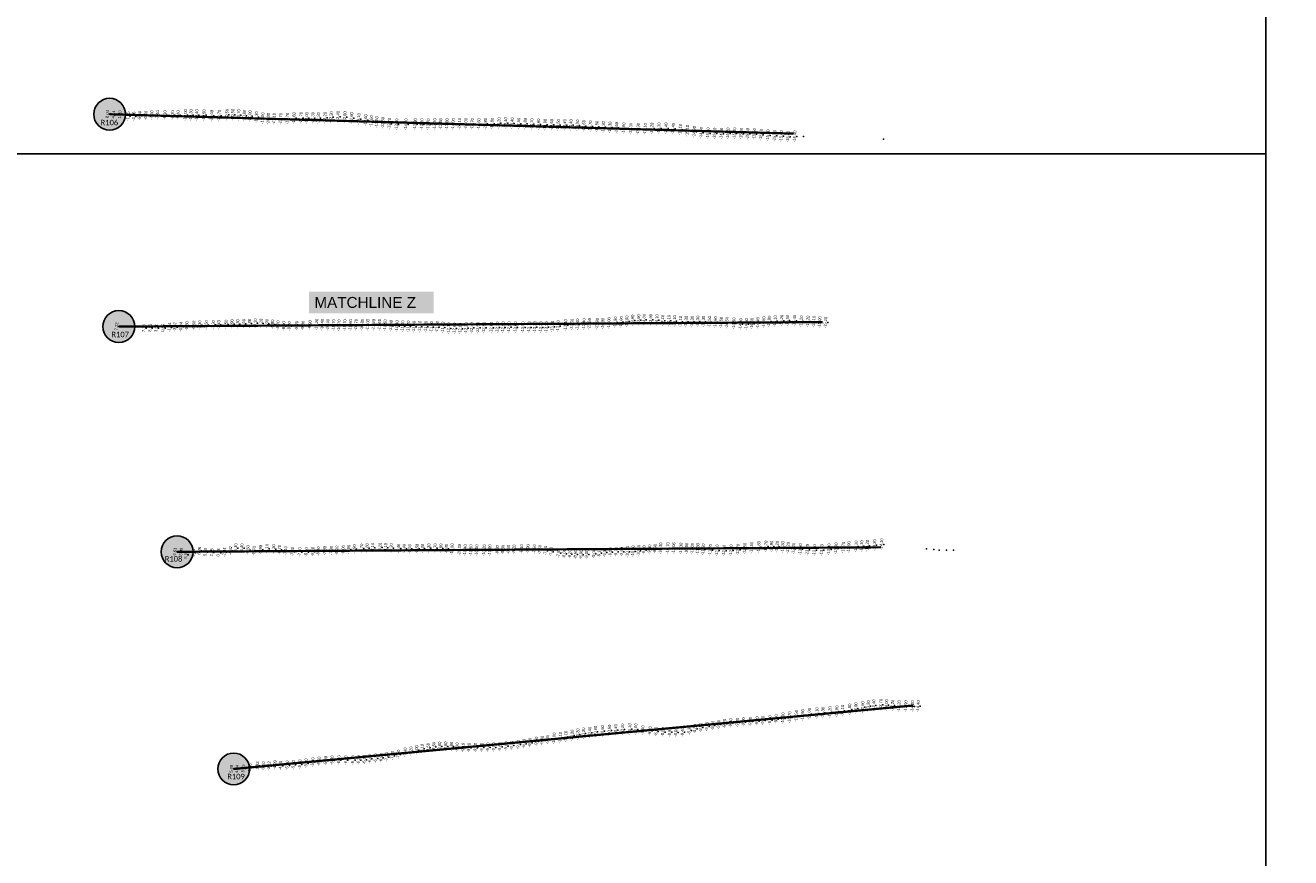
# Model space of a CAD drawing. Header units: feet. Extents: x 850675 to 1077306, y 463961 to 606658.
# Tile 4 of 77: x 933546 to 939109, y 489837 to 493497. Entities that reach past the tile are written whole.
import ezdxf
from ezdxf.enums import TextEntityAlignment as Align

# ---------------------------------------------------------------- set-up
doc = ezdxf.new("R2010")
doc.units = ezdxf.units.FT
doc.header["$MEASUREMENT"] = 0
doc.header["$XCLIPFRAME"] = 0
doc.header["$PDSIZE"] = 100
doc.linetypes.add('DASHED', pattern=[0.75, 0.5, -0.25])
for name, color, linetype in [('Circle', 253, 'Continuous'), ('ELEV8', 7, 'Continuous'), ('MATCHLINE', 7, 'DASHED'), ('Plan', 150, 'Continuous'), ('POINTS8', 7, 'Continuous'), ('Text', 255, 'Continuous')]:
    doc.layers.add(name, color=color, linetype=linetype)
doc.layers.add('MrSID', color=251, linetype='Continuous', transparency=0.2)
doc.styles.add('Legend', font='calibri.ttf')
doc.styles.add('MM-STANDARD', font='txt', dxfattribs={"height": 1})
doc.styles.get("Standard").update_dxf_attribs({"font": 'simplex.shx'})
picture_1 = doc.add_image_def('image1.sid', size_in_pixel=(6320, 6967))
picture_2 = doc.add_image_def('image2.sid', size_in_pixel=(6323, 6967))
picture_3 = doc.add_image_def('image11.jpg', size_in_pixel=(1570, 944))

# ---------------------------------------------------------------- blocks, each defined once
blk = doc.blocks.new('circle-block')
at = {"layer": 'Circle'}
h = blk.add_hatch(color=256, dxfattribs=at)
h.dxf.hatch_style = 1
edge = h.paths.add_edge_path()
edge.add_arc((945749.99, 597641.21), 70, 0, 360)
blk.add_circle((945749.99, 597641.21), 70, dxfattribs=at)

msp = doc.modelspace()

# ---------------------------------------------------------------- linework, layer by layer
at = {"layer": 'MATCHLINE', "color": 1, "const_width": 1, "flags": 128}
msp.add_lwpolyline([(963828.314, 492278.8633), (899094.3378, 492278.8633)], dxfattribs=at)
at = {"layer": 'Plan', "const_width": 10}
for points in [[(933917.1, 493105.93), (936923.584, 493020.7133)], [(933957.45, 492172.36), (937051.1589, 492192.1036)], [(934213.69, 491182.15), (937308.603, 491201.9195)], [(934462.36, 490227.28), (937450.6309, 490506.5503)]]:
    msp.add_lwpolyline(points, dxfattribs=at)
at = {"layer": 'POINTS8', "color": 250, "linetype": 'Continuous', "lineweight": 0, "transparency": 33554687}
for p in [(933917.11, 493105.93, 8.04), (933944.196, 493104.275, 4.138), (933971.757, 493104.388, 1.203), (934007.718, 493097.175, -1.846), (934032.844, 493096.55, -3.656), (934058.5605, 493099.243, -5.5), (934085.708, 493100.345, -6.6), (934111.5549, 493101.0556, -7.1), (934136.85, 493102.26, -7.4), (934169.16, 493102, -8.1), (934203.08, 493102.02, -9.2), (934227.45, 493102.14, -9.4), (934259.3, 493101.77, -10), (934283.89, 493101.92, -10.3), (934308.81, 493101.58, -10.4), (934341.36, 493101.26, -10.5), (934374.63, 493098.42, -10.6), (934407.77, 493099.29, -10.7), (934441.53, 493103.11, -10.5), (934467.46, 493103.47, -10.5), (934493.36, 493101.93, -10.7), (934518.38, 493099.29, -10.8), (934543.11, 493096.83, -11), (934571.35, 493092.44, -11.3), (934599.19, 493087.58, -11), (934623.84, 493085.31, -10.8), (934649.34, 493084.94, -11.1), (934678.24, 493085.05, -11.7), (934707.64, 493086.36, -11.7), (934736.46, 493088.3, -11.6), (934767.94, 493089.45, -11.7), (934792.62, 493089.08, -12), (934819.4, 493089.42, -12.3), (934843.75, 493088.55, -12.2), (934872.76, 493089.5, -12.2), (934900.13, 493093.03, -12.3), (934929.83, 493093.89, -12.4), (934960.45, 493092.57, -12.8), (934990.16, 493088.58, -12.9), (935021.06, 493084.61, -13.1), (935051.51, 493079.65, -13.6), (935076.52, 493075.1, -13.6), (935100.26, 493071.28, -13.5), (935126.97, 493067.82, -13.5), (935156.28, 493063.95, -13.7), (935187.61, 493061.01, -13.8), (935228.92, 493061.12, -14), (935269.29, 493062.24, -13.8), (935298.7, 493061.6, -13.8), (935326.92, 493061.18, -13.7), (935355.02, 493062.03, -13.7), (935381.4, 493062.73, -13.8), (935408.87, 493062.02, -13.8), (935436.64, 493062.26, -14), (935464.33, 493063.01, -14.1), (935492.11, 493063.04, -14), (935520.4, 493062.72, -13.7), (935549.09, 493062.43, -13.6), (935578.33, 493063.13, -13.8), (935608.06, 493064.48, -14), (935637.33, 493066.32, -14.2), (935666.95, 493066.53, -14.4), (935695.84, 493065.56, -14.4), (935724.42, 493064.39, -14.6), (935753.06, 493063.25, -14.8), (935782.01, 493061.86, -14.7), (935811.32, 493060.72, -14.6), (935840.58, 493059.68, -14.9), (935869.18, 493058.77, -14.6), (935898.18, 493058.18, -14.5), (935926.52, 493058.37, -14.4), (935954.31, 493057.88, -14.4), (935982.44, 493056.36, -14.5), (936010.7, 493054.2, -14.6), (936039.67, 493052.39, -14.7), (936068.16, 493051.13, -14.5), (936096.78, 493049.2, -14.3), (936125.7, 493047.37, -14.3), (936154.73, 493045.66, -14.6), (936186.27, 493043.62, -14.9), (936217.61, 493042.11, -15.3), (936249.65, 493040.85, -15.3), (936280.62, 493040.79, -15.1), (936310.18, 493042.72, -15.2), (936340.99, 493043.75, -15.3), (936371.97, 493043.35, -15.4), (936403.63, 493041.55, -15.4), (936435, 493037.81, -15.1), (936465.77, 493032.89, -15.1), (936496.47, 493028.15, -14.9), (936526.84, 493024.15, -14.9), (936556.69, 493021.78, -15), (936585.95, 493020.7, -15.1), (936615.62, 493020.35, -14.9), (936644.42, 493021.11, -15.2), (936673.38, 493021.38, -15.3), (936702.93, 493020.18, -15.3), (936731.03, 493019.26, -15.6), (936760.25, 493018.71, -15.5), (936790.18, 493015.62, -15.4), (936820.18, 493012.44, -15.5), (936849.65, 493010.39, -15.6), (936878.81, 493008.89, -15.4), (936908.6, 493007.31, -15.4), (936938.32, 493008.07, -15.4), (936967.67, 493008.17, -15.7), (937318.38, 492996.54, -15.8), (936175.13, 492192.07, -13.8), (936200.28, 492194.65, -13.9), (936225.49, 492198.57, -13.9), (936251.88, 492200.63, -13.9), (936276.14, 492202.03, -14), (936304.94, 492201.51, -13.9), (936331.48, 492200.32, -14.1), (936357.08, 492198.2, -14.1), (936384.35, 492197.43, -14.1), (936409.32, 492195.97, -14.1), (936435.29, 492193.63, -14.1), (936460.45, 492193.58, -14.3), (936487.08, 492193.09, -14.3), (936511.75, 492194.22, -14.3), (936536.43, 492193.95, -14.3), (936562.82, 492192.17, -14.5), (936589.05, 492191.23, -14.6), (936801.75, 492191.29, -14.6), (936825.65, 492194.27, -14.8), (936851.78, 492195.91, -15.1), (936880.57, 492198.17, -15.2), (936906.18, 492198.42, -15.5), (936936.64, 492197.43, -15.4), (936966.96, 492194.91, -15.2), (936996, 492194.25, -15.2), (937021.7, 492192.95, -15.1), (937048.02, 492191.02, -15), (933957.45, 492172.36, 7.22), (934077.387, 492164.883, 7.16), (934104.619, 492166.124, 5.158), (934131.206, 492165.384, 3.514), (934161.576, 492165.768, 0.653), (934189.207, 492168.361, -1.844), (934214.292, 492170.008, -3.668), (934240.605, 492171.014, -5.242), (934265.89, 492174.87, -5.8), (934296.67, 492177.07, -6.5), (934322.32, 492178.16, -7.3), (934351.19, 492179.19, -7.5), (934382.33, 492179.45, -7.3), (934406.49, 492179.52, -7.4), (934438.53, 492181.61, -7.5), (934464.11, 492183.32, -7.9), (934489.38, 492183.37, -8.3), (934515.77, 492184.3, -8.5), (934541.36, 492185.55, -8.9), (934566.62, 492186.78, -9.1), (934591.95, 492185.88, -9.1), (934617.43, 492184.5, -8.9), (934642.86, 492181.84, -8.9), (934666.74, 492178.08, -8.7), (934691.97, 492174.57, -8.9), (934716.21, 492173.83, -9.2), (934748.77, 492175.5, -9.4), (934776.05, 492176.08, -9.8), (934807.52, 492179.07, -9.9), (934836.28, 492180.59, -10.2), (934860.89, 492179.85, -10.4), (934885.22, 492179.39, -10.4), (934910.68, 492178.53, -10.7), (934934.68, 492177.21, -10.7), (934959.78, 492178.15, -10.7), (934985.03, 492178.35, -10.6), (935009.81, 492179.21, -10.7), (935036.52, 492179.86, -10.8), (935061.08, 492178.99, -11), (935086.77, 492179.42, -11.4), (935112.39, 492179.23, -11.6), (935137.36, 492177.89, -11.5), (935163.37, 492175.59, -11.4), (935189.31, 492173.65, -11.4), (935214.1, 492172.94, -11.2), (935239.38, 492172.44, -11.2), (935264.36, 492170.93, -11.3), (935289.37, 492171.37, -11.4), (935316.09, 492171.1, -11.7), (935340.74, 492170.13, -11.8), (935366.08, 492170.34, -11.9), (935390.92, 492167.89, -11.8), (935416.68, 492164.08, -12.1), (935442.22, 492163.47, -12.6), (935467.59, 492163.02, -12.6), (935493.62, 492165.25, -12.3), (935518.41, 492166.24, -12.4), (935545.37, 492166.46, -12.5), (935572.1, 492167.08, -12.5), (935604.59, 492167.02, -12.6), (935631.09, 492167.92, -12.7), (935656.05, 492168.62, -12.9), (935681.94, 492169.11, -12.9), (935710.26, 492168.52, -13), (935743.04, 492168.84, -13), (935770.2, 492169.01, -13.1), (935795.44, 492169.47, -13.2), (935821.57, 492168.94, -13.3), (935846.26, 492169.4, -13.3), (935872.35, 492171.94, -13.1), (935897.83, 492173.63, -13.3), (935930.62, 492178.36, -13.4), (935958.27, 492180.86, -13.5), (935982.84, 492181.39, -13.4), (936010.94, 492182.71, -13.4), (936035.01, 492183.86, -13.5), (936069.73, 492184, -13.9), (936094.43, 492185.06, -14), (936121.03, 492187.58, -14), (936148.97, 492190.73, -13.9), (936614.61, 492189.32, -14.5), (936639.51, 492188.43, -14.5), (936670.52, 492185.87, -14.5), (936699.74, 492183.23, -14.5), (936725.65, 492183.08, -14.6), (936749.77, 492184.83, -14.5), (936775.98, 492187.85, -14.4), (937073.63, 492189.64, -15.1), (934480.78, 491197.96, -5.3), (934508.15, 491197.42, -5.4), (934534.6, 491189.85, -5.5), (934590.2, 491190.76, -5.9), (934617.73, 491195.38, -6.1), (934647.17, 491194.2, -6.3), (934673.15, 491190.49, -6.7), (934953.26, 491190.02, -8), (934977.61, 491191.83, -7.9), (935001.96, 491193.64, -7.9), (935033.96, 491196.74, -7.7), (935058.18, 491198.49, -7.8), (935082.34, 491199.75, -8.1), (935115.11, 491200.85, -8.1), (935140.02, 491199.66, -8.1), (935164.42, 491198.35, -8.3), (935196.71, 491196.23, -8.4), (935221.34, 491195.26, -8.4), (935245.48, 491194.73, -8.5), (935277.46, 491195.17, -8.8), (935301.61, 491196.07, -9), (935329.6, 491197.58, -9.3), (935357.59, 491198.02, -9.7), (935382.48, 491197.02, -9.9), (935407.03, 491195.09, -9.8), (935431.56, 491192.67, -10), (935464.28, 491190.17, -10.3), (935630.69, 491189.66, -9.3), (935655.23, 491190.9, -8.8), (935679.71, 491192.01, -8.5), (935704.22, 491192.6, -8.2), (935737.17, 491193.6, -8.1), (935765.17, 491193.99, -7.9), (935793.6, 491193.23, -7.6), (935817.84, 491190.63, -7.6), (936300.03, 491192.67, -9.6), (936324.11, 491194.84, -9.9), (936348.47, 491196.51, -10.3), (936380.01, 491198.14, -10.7), (936405.7115, 491197.7793, -11.0576), (936437.9, 491196.09, -11.3), (936462.64, 491195.68, -10.9), (936487.29, 491195.19, -11), (936511.72, 491193.99, -11.3), (936535.7, 491192.11, -11.6), (936688.58, 491191.08, -12.7), (936718.62, 491195.54, -12.5), (936748.53, 491199.78, -12.5), (936780.04, 491202.84, -12.8), (936811.7, 491204.89, -12.7), (936836.2, 491204.74, -12.9), (936860.72, 491204.27, -13.2), (936885.2, 491202.73, -13.3), (936908.99, 491199.21, -13.2), (936932.79, 491195.52, -13.2), (936962.89, 491193.42, -13.3), (936993.75, 491190.15, -13.3), (937056.82, 491189.69, -13.7), (937088.26, 491192.32, -13.9), (937119.68, 491196.58, -13.9), (937151.44, 491200.22, -13.7), (937175.65, 491202.24, -13.9), (937207.65, 491205.09, -14.1), (937232.28, 491206.34, -14.1), (937257.05, 491208.29, -14.2), (937288.78, 491210.95, -14.2), (937319.85, 491214.79, -14.1), (937507.59, 491195, -14.5), (937539.69, 491191.63, -14.5), (937564, 491189.93, -14.5), (937626.87, 491190.03, -15.1), (934213.69, 491182.15, 5.63), (934241.322, 491181.847, 3.987), (934262.698, 491168.244, 5.034), (934295.2, 491177.309, 5.013), (934321.423, 491185.877, 6.264), (934347.221, 491180.028, 5.578), (934375.565, 491178.354, 2.478), (934405.19, 491178.231, 0.731), (934430.667, 491180.052, -2.339), (934458.088, 491186.86, -4.416), (934561.47, 491185.94, -5.7), (934700.04, 491185.77, -7.1), (934730.41, 491181.81, -7.4), (934762.15, 491180.34, -7.8), (934790.66, 491180.85, -8.1), (934819.51, 491182.56, -8.1), (934844.04, 491184.42, -8), (934872.29, 491186.34, -7.8), (934900.85, 491187.28, -7.9), (934925.12, 491188.09, -8.1), (935489.02, 491189.09, -10.4), (935514.19, 491188.43, -10.5), (935539.54, 491188.24, -10.5), (935572.66, 491188.05, -10.2), (935597.65, 491188.43, -10), (935842.44, 491186.79, -7.8), (935866.87, 491182.27, -7.8), (935900.06, 491176.5, -7.8), (935924.88, 491173.06, -8), (935949.35, 491171.51, -8.2), (935974.09, 491170.49, -8.6), (935999.06, 491169.51, -8.9), (936023.41, 491170.43, -9), (936054.85, 491173.51, -9), (936078.77, 491176.08, -9.1), (936103.2, 491178.36, -9.3), (936128.2, 491179.93, -9.5), (936153.12, 491181.51, -9.7), (936177.71, 491181.94, -9.9), (936202.72, 491182.07, -10.2), (936227.18, 491183.92, -10.5), (936251.36, 491186.5, -10.1), (936275.83, 491189.29, -9.7), (936566.58, 491189.44, -11.7), (936596.58, 491187.67, -12.1), (936626.78, 491186.95, -12.3), (936658, 491188.12, -12.6), (937024.88, 491188.74, -13.4), (937595.51, 491188.76, -15), (937002.1, 490468.96, -11), (937035.27, 490471.7, -11.1), (937061.44, 490473.98, -11.3), (937092.33, 490476.52, -11.2), (937122.76, 490479.82, -10.8), (937147.97, 490483.19, -11.1), (937179.1, 490488.46, -11.8), (937206.6, 490493.66, -12), (937236.91, 490498.7, -12.9), (937261.34, 490502.68, -13.2), (937285.19, 490506.37, -13.4), (937316.14, 490509.11, -13.7), (937341.55, 490507.62, -14), (937367.9, 490505.66, -14.2), (937395.9, 490503.22, -14.2), (937426.26, 490502.83, -13.9), (937455.78, 490502.57, -14.2), (937480.75, 490502.79, -14.4), (936552.05, 490413.35, -9.6), (936577.58, 490417.93, -9.5), (936603.51, 490422.17, -9.3), (936629.81, 490425.99, -9.2), (936656.38, 490428.82, -9.4), (936686.42, 490431.33, -9.2), (936712.66, 490433.03, -9), (936742.65, 490435.34, -9), (936772.59, 490437.46, -9.3), (936798.21, 490439.88, -9.7), (936829.28, 490441.51, -9.6), (936856.57, 490446.57, -9.8), (936886.21, 490449.52, -10), (936915.43, 490453.75, -10.7), (936944.94, 490459.94, -11.5), (936972.4, 490464.01, -11.6), (935851.73, 490356.27, -9.9), (935880.27, 490360.85, -10), (935907.1, 490364.42, -10.1), (935931.52, 490369.04, -10.1), (935959.53, 490373.93, -10.3), (935984.18, 490378.89, -10.2), (936009.5, 490382.98, -10.2), (936036.66, 490386.85, -10.4), (936061.63, 490390.72, -10.6), (936092.79, 490393.66, -10.6), (936122.83, 490395.78, -10.6), (936150.76, 490398.24, -10.4), (936180.91, 490400.78, -10.2), (936212.55, 490402.32, -10.1), (936238.9, 490400.92, -10), (936269.89, 490397.26, -9.6), (936302.18, 490394.23, -9.2), (936328.67, 490391.48, -8.9), (936358.86, 490389.43, -8.8), (936388.67, 490388.76, -8.9), (936416.19, 490388.14, -8.6), (936444.42, 490389.49, -8.4), (936474.81, 490397.05, -8.3), (936499.57, 490403.57, -8.8), (936524.92, 490409.1, -9.5), (935225.59, 490300.42, -7.4), (935251.29, 490304.72, -7.2), (935276.08, 490310.16, -6), (935300.08, 490316.3, -6.1), (935326.71, 490320.01, -8.5), (935351.64, 490324.68, -8.5), (935377.17, 490326.28, -8.6), (935403.66, 490326.49, -8.8), (935429.06, 490325.43, -8.8), (935453.99, 490322.44, -8.9), (935480.37, 490320.69, -9.1), (935506.27, 490320.09, -9.2), (935534.16, 490320.29, -9.3), (935562.66, 490321.32, -9.3), (935589.77, 490322.13, -9.4), (935615.06, 490322.37, -9.5), (935642.01, 490324.26, -9.6), (935669.24, 490326.97, -9.6), (935694.56, 490330.39, -9.4), (935722.54, 490334.41, -9.3), (935748.29, 490338.34, -9.3), (935774.43, 490342.89, -9.3), (935801.98, 490348.09, -9.6), (935827.57, 490352, -9.8), (934653.211, 490244.323, -4.988), (934734.47, 490244.8, -5.9), (934762.54, 490247.63, -5.7), (934790.22, 490251.97, -5.5), (934819.06, 490256.9, -5.5), (934847.14, 490260.48, -5.6), (934876.05, 490263.11, -5.9), (934904.37, 490265.16, -6), (934933.98, 490266.05, -6.1), (934964.39, 490265.42, -6), (934995.83, 490265.52, -6.1), (935020.66, 490266.07, -6.2), (935045.88, 490268.02, -6.1), (935069.77, 490271.27, -6.4), (935095.48, 490273.85, -6.7), (935120.2, 490275.64, -6.9), (935144.22, 490279.72, -7.2), (935169.18, 490285.49, -7.3), (935195.28, 490291.12, -7.5), (934462.36, 490227.28, 5.09), (934486.762, 490227.216, 4.939), (934514.104, 490228.9106, 5.647), (934543.7989, 490233.2386, 5.058), (934576.209, 490241.749, 1.93), (934602.747, 490241.855, 0.004), (934627.105, 490239.972, -3.12), (934678.1, 490241.35, -4.9), (934707.03, 490242.95, -5.6)]:
    msp.add_point(p, dxfattribs=at)

# ---------------------------------------------------------------- block references
at = {"layer": 'Circle'}
for p in [(-11832.89, -104535.28), (-11792.54, -105468.85), (-11536.3, -106459.06), (-11287.63, -107413.93)]:
    msp.add_blockref('circle-block', p, dxfattribs=at)

# ---------------------------------------------------------------- texts
at = {"layer": 'ELEV8', "color": 18, "true_color": 0x000000, "transparency": 33554687, "style": 'MM-STANDARD'}
for s, p in [('8.04', (933917.11, 493105.93, 8.04)), ('4.14', (933944.196, 493104.275, 4.138)), ('1.20', (933971.757, 493104.388, 1.203)), ('-1.85', (934007.718, 493097.175, -1.846)), ('-3.66', (934032.844, 493096.55, -3.656)), ('-5.50', (934058.5605, 493099.243, -5.5)), ('-6.60', (934085.708, 493100.345, -6.6)), ('-7.10', (934111.5549, 493101.0556, -7.1)), ('-7.40', (934136.85, 493102.26, -7.4)), ('-8.10', (934169.16, 493102, -8.1)), ('-9.20', (934203.08, 493102.02, -9.2)), ('-9.40', (934227.45, 493102.14, -9.4)), ('-10.00', (934259.3, 493101.77, -10)), ('-10.30', (934283.89, 493101.92, -10.3)), ('-10.40', (934308.81, 493101.58, -10.4)), ('-10.50', (934341.36, 493101.26, -10.5)), ('-10.60', (934374.63, 493098.42, -10.6)), ('-10.70', (934407.77, 493099.29, -10.7)), ('-10.50', (934441.53, 493103.11, -10.5)), ('-10.50', (934467.46, 493103.47, -10.5)), ('-10.70', (934493.36, 493101.93, -10.7)), ('-10.80', (934518.38, 493099.29, -10.8)), ('-11.00', (934543.11, 493096.83, -11)), ('-11.30', (934571.35, 493092.44, -11.3)), ('-11.00', (934599.19, 493087.58, -11)), ('-10.80', (934623.84, 493085.31, -10.8)), ('-11.10', (934649.34, 493084.94, -11.1)), ('-11.70', (934678.24, 493085.05, -11.7)), ('-11.70', (934707.64, 493086.36, -11.7)), ('-11.60', (934736.46, 493088.3, -11.6)), ('-11.70', (934767.94, 493089.45, -11.7)), ('-12.00', (934792.62, 493089.08, -12)), ('-12.30', (934819.4, 493089.42, -12.3)), ('-12.20', (934843.75, 493088.55, -12.2)), ('-12.20', (934872.76, 493089.5, -12.2)), ('-12.30', (934900.13, 493093.03, -12.3)), ('-12.40', (934929.83, 493093.89, -12.4)), ('-12.80', (934960.45, 493092.57, -12.8)), ('-12.90', (934990.16, 493088.58, -12.9)), ('-13.10', (935021.06, 493084.61, -13.1)), ('-13.60', (935051.51, 493079.65, -13.6)), ('-13.60', (935076.52, 493075.1, -13.6)), ('-13.50', (935100.26, 493071.28, -13.5)), ('-13.50', (935126.97, 493067.82, -13.5)), ('-13.70', (935156.28, 493063.95, -13.7)), ('-13.80', (935187.61, 493061.01, -13.8)), ('-14.00', (935228.92, 493061.12, -14)), ('-13.80', (935269.29, 493062.24, -13.8)), ('-13.80', (935298.7, 493061.6, -13.8)), ('-13.70', (935326.92, 493061.18, -13.7)), ('-13.70', (935355.02, 493062.03, -13.7)), ('-13.80', (935381.4, 493062.73, -13.8)), ('-13.80', (935408.87, 493062.02, -13.8)), ('-14.00', (935436.64, 493062.26, -14)), ('-14.10', (935464.33, 493063.01, -14.1)), ('-14.00', (935492.11, 493063.04, -14)), ('-13.70', (935520.4, 493062.72, -13.7)), ('-13.60', (935549.09, 493062.43, -13.6)), ('-13.80', (935578.33, 493063.13, -13.8)), ('-14.00', (935608.06, 493064.48, -14)), ('-14.20', (935637.33, 493066.32, -14.2)), ('-14.40', (935666.95, 493066.53, -14.4)), ('-14.40', (935695.84, 493065.56, -14.4)), ('-14.60', (935724.42, 493064.39, -14.6)), ('-14.80', (935753.06, 493063.25, -14.8)), ('-14.70', (935782.01, 493061.86, -14.7)), ('-14.60', (935811.32, 493060.72, -14.6)), ('-14.90', (935840.58, 493059.68, -14.9)), ('-14.60', (935869.18, 493058.77, -14.6)), ('-14.50', (935898.18, 493058.18, -14.5)), ('-14.40', (935926.52, 493058.37, -14.4)), ('-14.40', (935954.31, 493057.88, -14.4)), ('-14.50', (935982.44, 493056.36, -14.5)), ('-14.60', (936010.7, 493054.2, -14.6)), ('-14.70', (936039.67, 493052.39, -14.7)), ('-14.50', (936068.16, 493051.13, -14.5)), ('-14.30', (936096.78, 493049.2, -14.3)), ('-14.30', (936125.7, 493047.37, -14.3)), ('-14.60', (936154.73, 493045.66, -14.6)), ('-14.90', (936186.27, 493043.62, -14.9)), ('-15.30', (936217.61, 493042.11, -15.3)), ('-15.30', (936249.65, 493040.85, -15.3)), ('-15.10', (936280.62, 493040.79, -15.1)), ('-15.20', (936310.18, 493042.72, -15.2)), ('-15.30', (936340.99, 493043.75, -15.3)), ('-15.40', (936371.97, 493043.35, -15.4)), ('-15.40', (936403.63, 493041.55, -15.4)), ('-15.10', (936435, 493037.81, -15.1)), ('-15.10', (936465.77, 493032.89, -15.1)), ('-14.90', (936496.47, 493028.15, -14.9)), ('-14.90', (936526.84, 493024.15, -14.9)), ('-15.00', (936556.69, 493021.78, -15)), ('-15.10', (936585.95, 493020.7, -15.1)), ('-14.90', (936615.62, 493020.35, -14.9)), ('-15.20', (936644.42, 493021.11, -15.2)), ('-15.30', (936673.38, 493021.38, -15.3)), ('-15.30', (936702.93, 493020.18, -15.3)), ('-15.60', (936731.03, 493019.26, -15.6)), ('-15.50', (936760.25, 493018.71, -15.5)), ('-15.40', (936790.18, 493015.62, -15.4)), ('-15.50', (936820.18, 493012.44, -15.5)), ('-15.60', (936849.65, 493010.39, -15.6)), ('-15.40', (936878.81, 493008.89, -15.4)), ('-15.40', (936908.6, 493007.31, -15.4)), ('-15.40', (936938.32, 493008.07, -15.4)), ('-3.67', (934214.292, 492170.008, -3.668)), ('-5.24', (934240.605, 492171.014, -5.242)), ('-5.80', (934265.89, 492174.87, -5.8)), ('-6.50', (934296.67, 492177.07, -6.5)), ('-7.30', (934322.32, 492178.16, -7.3)), ('-7.50', (934351.19, 492179.19, -7.5)), ('-7.30', (934382.33, 492179.45, -7.3)), ('-7.40', (934406.49, 492179.52, -7.4)), ('-7.50', (934438.53, 492181.61, -7.5)), ('-7.90', (934464.11, 492183.32, -7.9)), ('-8.30', (934489.38, 492183.37, -8.3)), ('-8.50', (934515.77, 492184.3, -8.5)), ('-8.90', (934541.36, 492185.55, -8.9)), ('-9.10', (934566.62, 492186.78, -9.1)), ('-9.10', (934591.95, 492185.88, -9.1)), ('-8.90', (934617.43, 492184.5, -8.9)), ('-8.90', (934642.86, 492181.84, -8.9)), ('-8.70', (934666.74, 492178.08, -8.7)), ('-8.90', (934691.97, 492174.57, -8.9)), ('-9.20', (934716.21, 492173.83, -9.2)), ('-9.40', (934748.77, 492175.5, -9.4)), ('-9.80', (934776.05, 492176.08, -9.8)), ('-9.90', (934807.52, 492179.07, -9.9)), ('-10.20', (934836.28, 492180.59, -10.2)), ('-10.40', (934860.89, 492179.85, -10.4)), ('-10.40', (934885.22, 492179.39, -10.4)), ('-10.70', (934910.68, 492178.53, -10.7)), ('-10.70', (934934.68, 492177.21, -10.7)), ('-10.70', (934959.78, 492178.15, -10.7)), ('-10.60', (934985.03, 492178.35, -10.6)), ('-10.70', (935009.81, 492179.21, -10.7)), ('-10.80', (935036.52, 492179.86, -10.8)), ('-11.00', (935061.08, 492178.99, -11)), ('-11.40', (935086.77, 492179.42, -11.4)), ('-11.60', (935112.39, 492179.23, -11.6)), ('-11.50', (935137.36, 492177.89, -11.5)), ('-11.40', (935163.37, 492175.59, -11.4)), ('-11.40', (935189.31, 492173.65, -11.4)), ('-11.20', (935214.1, 492172.94, -11.2)), ('-11.20', (935239.38, 492172.44, -11.2)), ('-11.30', (935264.36, 492170.93, -11.3)), ('-11.40', (935289.37, 492171.37, -11.4)), ('-11.70', (935316.09, 492171.1, -11.7)), ('-11.80', (935340.74, 492170.13, -11.8)), ('-11.90', (935366.08, 492170.34, -11.9)), ('-11.80', (935390.92, 492167.89, -11.8)), ('-12.30', (935493.62, 492165.25, -12.3)), ('-12.40', (935518.41, 492166.24, -12.4)), ('-12.50', (935545.37, 492166.46, -12.5)), ('-12.50', (935572.1, 492167.08, -12.5)), ('-12.60', (935604.59, 492167.02, -12.6)), ('-12.70', (935631.09, 492167.92, -12.7)), ('-12.90', (935656.05, 492168.62, -12.9)), ('-12.90', (935681.94, 492169.11, -12.9)), ('-13.00', (935710.26, 492168.52, -13)), ('-13.00', (935743.04, 492168.84, -13)), ('-13.10', (935770.2, 492169.01, -13.1)), ('-13.20', (935795.44, 492169.47, -13.2)), ('-13.30', (935821.57, 492168.94, -13.3)), ('-13.30', (935846.26, 492169.4, -13.3)), ('-13.10', (935872.35, 492171.94, -13.1)), ('-13.30', (935897.83, 492173.63, -13.3)), ('-13.40', (935930.62, 492178.36, -13.4)), ('-13.50', (935958.27, 492180.86, -13.5)), ('-13.40', (935982.84, 492181.39, -13.4)), ('-13.40', (936010.94, 492182.71, -13.4)), ('-13.50', (936035.01, 492183.86, -13.5)), ('-13.90', (936069.73, 492184, -13.9)), ('-14.00', (936094.43, 492185.06, -14)), ('-14.00', (936121.03, 492187.58, -14)), ('-13.90', (936148.97, 492190.73, -13.9)), ('-13.80', (936175.13, 492192.07, -13.8)), ('-13.90', (936200.28, 492194.65, -13.9)), ('-13.90', (936225.49, 492198.57, -13.9)), ('-13.90', (936251.88, 492200.63, -13.9)), ('-14.00', (936276.14, 492202.03, -14)), ('-13.90', (936304.94, 492201.51, -13.9)), ('-14.10', (936331.48, 492200.32, -14.1)), ('-14.10', (936357.08, 492198.2, -14.1)), ('-14.10', (936384.35, 492197.43, -14.1)), ('-14.10', (936409.32, 492195.97, -14.1)), ('-14.10', (936435.29, 492193.63, -14.1)), ('-14.30', (936460.45, 492193.58, -14.3)), ('-14.30', (936487.08, 492193.09, -14.3)), ('-14.30', (936511.75, 492194.22, -14.3)), ('-14.30', (936536.43, 492193.95, -14.3)), ('-14.50', (936562.82, 492192.17, -14.5)), ('-14.60', (936589.05, 492191.23, -14.6)), ('-14.50', (936614.61, 492189.32, -14.5)), ('-14.50', (936639.51, 492188.43, -14.5)), ('-14.50', (936670.52, 492185.87, -14.5)), ('-14.50', (936699.74, 492183.23, -14.5)), ('-14.60', (936725.65, 492183.08, -14.6)), ('-14.50', (936749.77, 492184.83, -14.5)), ('-14.40', (936775.98, 492187.85, -14.4)), ('-14.60', (936801.75, 492191.29, -14.6)), ('-14.80', (936825.65, 492194.27, -14.8)), ('-15.10', (936851.78, 492195.91, -15.1)), ('-15.20', (936880.57, 492198.17, -15.2)), ('-15.50', (936906.18, 492198.42, -15.5)), ('-15.40', (936936.64, 492197.43, -15.4)), ('-15.20', (936966.96, 492194.91, -15.2)), ('-15.20', (936996, 492194.25, -15.2)), ('-15.10', (937021.7, 492192.95, -15.1)), ('-15.00', (937048.02, 492191.02, -15)), ('-15.10', (937073.63, 492189.64, -15.1)), ('7.22', (933957.45, 492172.36, 7.22)), ('7.16', (934077.387, 492164.883, 7.16)), ('5.16', (934104.619, 492166.124, 5.158)), ('3.51', (934131.206, 492165.384, 3.514)), ('0.65', (934161.576, 492165.768, 0.653)), ('-1.84', (934189.207, 492168.361, -1.844)), ('-12.10', (935416.68, 492164.08, -12.1)), ('-12.60', (935442.22, 492163.47, -12.6)), ('-12.60', (935467.59, 492163.02, -12.6)), ('5.63', (934213.69, 491182.15, 5.63)), ('3.99', (934241.322, 491181.847, 3.987)), ('5.01', (934295.2, 491177.309, 5.013)), ('6.26', (934321.423, 491185.877, 6.264)), ('5.58', (934347.221, 491180.028, 5.578)), ('2.48', (934375.565, 491178.354, 2.478)), ('0.73', (934405.19, 491178.231, 0.731)), ('-2.34', (934430.667, 491180.052, -2.339)), ('-4.42', (934458.088, 491186.86, -4.416)), ('-5.30', (934480.78, 491197.96, -5.3)), ('-5.40', (934508.15, 491197.42, -5.4)), ('-5.50', (934534.6, 491189.85, -5.5)), ('-5.70', (934561.47, 491185.94, -5.7)), ('-5.90', (934590.2, 491190.76, -5.9)), ('-6.10', (934617.73, 491195.38, -6.1)), ('-6.30', (934647.17, 491194.2, -6.3)), ('-6.70', (934673.15, 491190.49, -6.7)), ('-7.10', (934700.04, 491185.77, -7.1)), ('-7.40', (934730.41, 491181.81, -7.4)), ('-7.80', (934762.15, 491180.34, -7.8)), ('-8.10', (934790.66, 491180.85, -8.1)), ('-8.10', (934819.51, 491182.56, -8.1)), ('-8.00', (934844.04, 491184.42, -8)), ('-7.80', (934872.29, 491186.34, -7.8)), ('-7.90', (934900.85, 491187.28, -7.9)), ('-8.10', (934925.12, 491188.09, -8.1)), ('-8.00', (934953.26, 491190.02, -8)), ('-7.90', (934977.61, 491191.83, -7.9)), ('-7.90', (935001.96, 491193.64, -7.9)), ('-7.70', (935033.96, 491196.74, -7.7)), ('-7.80', (935058.18, 491198.49, -7.8)), ('-8.10', (935082.34, 491199.75, -8.1)), ('-8.10', (935115.11, 491200.85, -8.1)), ('-8.10', (935140.02, 491199.66, -8.1)), ('-8.30', (935164.42, 491198.35, -8.3)), ('-8.40', (935196.71, 491196.23, -8.4)), ('-8.40', (935221.34, 491195.26, -8.4)), ('-8.50', (935245.48, 491194.73, -8.5)), ('-8.80', (935277.46, 491195.17, -8.8)), ('-9.00', (935301.61, 491196.07, -9)), ('-9.30', (935329.6, 491197.58, -9.3)), ('-9.70', (935357.59, 491198.02, -9.7)), ('-9.90', (935382.48, 491197.02, -9.9)), ('-9.80', (935407.03, 491195.09, -9.8)), ('-10.00', (935431.56, 491192.67, -10)), ('-10.30', (935464.28, 491190.17, -10.3)), ('-10.40', (935489.02, 491189.09, -10.4)), ('-10.50', (935514.19, 491188.43, -10.5)), ('-10.50', (935539.54, 491188.24, -10.5)), ('-10.20', (935572.66, 491188.05, -10.2)), ('-10.00', (935597.65, 491188.43, -10)), ('-9.30', (935630.69, 491189.66, -9.3)), ('-8.80', (935655.23, 491190.9, -8.8)), ('-8.50', (935679.71, 491192.01, -8.5)), ('-8.20', (935704.22, 491192.6, -8.2)), ('-8.10', (935737.17, 491193.6, -8.1)), ('-7.90', (935765.17, 491193.99, -7.9)), ('-7.60', (935793.6, 491193.23, -7.6)), ('-7.60', (935817.84, 491190.63, -7.6)), ('-7.80', (935842.44, 491186.79, -7.8)), ('-7.80', (935866.87, 491182.27, -7.8)), ('-7.80', (935900.06, 491176.5, -7.8)), ('-8.00', (935924.88, 491173.06, -8)), ('-8.20', (935949.35, 491171.51, -8.2)), ('-8.60', (935974.09, 491170.49, -8.6)), ('-8.90', (935999.06, 491169.51, -8.9)), ('-9.00', (936023.41, 491170.43, -9)), ('-9.00', (936054.85, 491173.51, -9)), ('-9.10', (936078.77, 491176.08, -9.1)), ('-9.30', (936103.2, 491178.36, -9.3)), ('-9.50', (936128.2, 491179.93, -9.5)), ('-9.70', (936153.12, 491181.51, -9.7)), ('-9.90', (936177.71, 491181.94, -9.9)), ('-10.20', (936202.72, 491182.07, -10.2)), ('-10.50', (936227.18, 491183.92, -10.5)), ('-10.10', (936251.36, 491186.5, -10.1)), ('-9.70', (936275.83, 491189.29, -9.7)), ('-9.60', (936300.03, 491192.67, -9.6)), ('-9.90', (936324.11, 491194.84, -9.9)), ('-10.30', (936348.47, 491196.51, -10.3)), ('-10.70', (936380.01, 491198.14, -10.7)), ('-11.06', (936405.7115, 491197.7793, -11.0576)), ('-11.30', (936437.9, 491196.09, -11.3)), ('-10.90', (936462.64, 491195.68, -10.9)), ('-11.00', (936487.29, 491195.19, -11)), ('-11.30', (936511.72, 491193.99, -11.3)), ('-11.60', (936535.7, 491192.11, -11.6)), ('-11.70', (936566.58, 491189.44, -11.7)), ('-12.10', (936596.58, 491187.67, -12.1)), ('-12.30', (936626.78, 491186.95, -12.3)), ('-12.60', (936658, 491188.12, -12.6)), ('-12.70', (936688.58, 491191.08, -12.7)), ('-12.50', (936718.62, 491195.54, -12.5)), ('-12.50', (936748.53, 491199.78, -12.5)), ('-12.80', (936780.04, 491202.84, -12.8)), ('-12.70', (936811.7, 491204.89, -12.7)), ('-12.90', (936836.2, 491204.74, -12.9)), ('-13.20', (936860.72, 491204.27, -13.2)), ('-13.30', (936885.2, 491202.73, -13.3)), ('-13.20', (936908.99, 491199.21, -13.2)), ('-13.20', (936932.79, 491195.52, -13.2)), ('-13.30', (936962.89, 491193.42, -13.3)), ('-13.30', (936993.75, 491190.15, -13.3)), ('-13.40', (937024.88, 491188.74, -13.4)), ('-13.70', (937056.82, 491189.69, -13.7)), ('-13.90', (937088.26, 491192.32, -13.9)), ('-13.90', (937119.68, 491196.58, -13.9)), ('-13.70', (937151.44, 491200.22, -13.7)), ('-13.90', (937175.65, 491202.24, -13.9)), ('-14.10', (937207.65, 491205.09, -14.1)), ('-14.10', (937232.28, 491206.34, -14.1)), ('-14.20', (937257.05, 491208.29, -14.2)), ('-14.20', (937288.78, 491210.95, -14.2)), ('-14.10', (937319.85, 491214.79, -14.1)), ('5.03', (934262.698, 491168.244, 5.034)), ('-12.90', (937236.91, 490498.7, -12.9)), ('-13.20', (937261.34, 490502.68, -13.2)), ('-13.40', (937285.19, 490506.37, -13.4)), ('-13.70', (937316.14, 490509.11, -13.7)), ('-14.00', (937341.55, 490507.62, -14)), ('-14.20', (937367.9, 490505.66, -14.2)), ('-14.20', (937395.9, 490503.22, -14.2)), ('-13.90', (937426.26, 490502.83, -13.9)), ('-14.20', (937455.78, 490502.57, -14.2)), ('-14.40', (937480.75, 490502.79, -14.4)), ('-9.80', (936856.57, 490446.57, -9.8)), ('-10.00', (936886.21, 490449.52, -10)), ('-10.70', (936915.43, 490453.75, -10.7)), ('-11.50', (936944.94, 490459.94, -11.5)), ('-11.60', (936972.4, 490464.01, -11.6)), ('-11.00', (937002.1, 490468.96, -11)), ('-11.10', (937035.27, 490471.7, -11.1)), ('-11.30', (937061.44, 490473.98, -11.3)), ('-11.20', (937092.33, 490476.52, -11.2)), ('-10.80', (937122.76, 490479.82, -10.8)), ('-11.10', (937147.97, 490483.19, -11.1)), ('-11.80', (937179.1, 490488.46, -11.8)), ('-12.00', (937206.6, 490493.66, -12)), ('-10.40', (936036.66, 490386.85, -10.4)), ('-10.60', (936061.63, 490390.72, -10.6)), ('-10.60', (936092.79, 490393.66, -10.6)), ('-10.60', (936122.83, 490395.78, -10.6)), ('-10.40', (936150.76, 490398.24, -10.4)), ('-10.20', (936180.91, 490400.78, -10.2)), ('-10.10', (936212.55, 490402.32, -10.1)), ('-10.00', (936238.9, 490400.92, -10)), ('-9.60', (936269.89, 490397.26, -9.6)), ('-9.20', (936302.18, 490394.23, -9.2)), ('-8.90', (936328.67, 490391.48, -8.9)), ('-8.30', (936474.81, 490397.05, -8.3)), ('-8.80', (936499.57, 490403.57, -8.8)), ('-9.50', (936524.92, 490409.1, -9.5)), ('-9.60', (936552.05, 490413.35, -9.6)), ('-9.50', (936577.58, 490417.93, -9.5)), ('-9.30', (936603.51, 490422.17, -9.3)), ('-9.20', (936629.81, 490425.99, -9.2)), ('-9.40', (936656.38, 490428.82, -9.4)), ('-9.20', (936686.42, 490431.33, -9.2)), ('-9.00', (936712.66, 490433.03, -9)), ('-9.00', (936742.65, 490435.34, -9)), ('-9.30', (936772.59, 490437.46, -9.3)), ('-9.70', (936798.21, 490439.88, -9.7)), ('-9.60', (936829.28, 490441.51, -9.6)), ('-9.30', (935748.29, 490338.34, -9.3)), ('-9.30', (935774.43, 490342.89, -9.3)), ('-9.60', (935801.98, 490348.09, -9.6)), ('-9.80', (935827.57, 490352, -9.8)), ('-9.90', (935851.73, 490356.27, -9.9)), ('-10.00', (935880.27, 490360.85, -10)), ('-10.10', (935907.1, 490364.42, -10.1)), ('-10.10', (935931.52, 490369.04, -10.1)), ('-10.30', (935959.53, 490373.93, -10.3)), ('-10.20', (935984.18, 490378.89, -10.2)), ('-10.20', (936009.5, 490382.98, -10.2)), ('-8.80', (936358.86, 490389.43, -8.8)), ('-8.90', (936388.67, 490388.76, -8.9)), ('-8.60', (936416.19, 490388.14, -8.6)), ('-8.40', (936444.42, 490389.49, -8.4)), ('-7.20', (935144.22, 490279.72, -7.2)), ('-7.30', (935169.18, 490285.49, -7.3)), ('-7.50', (935195.28, 490291.12, -7.5)), ('-7.40', (935225.59, 490300.42, -7.4)), ('-7.20', (935251.29, 490304.72, -7.2)), ('-6.00', (935276.08, 490310.16, -6)), ('-6.10', (935300.08, 490316.3, -6.1)), ('-8.50', (935326.71, 490320.01, -8.5)), ('-8.50', (935351.64, 490324.68, -8.5)), ('-8.60', (935377.17, 490326.28, -8.6)), ('-8.80', (935403.66, 490326.49, -8.8)), ('-8.80', (935429.06, 490325.43, -8.8)), ('-8.90', (935453.99, 490322.44, -8.9)), ('-9.10', (935480.37, 490320.69, -9.1)), ('-9.20', (935506.27, 490320.09, -9.2)), ('-9.30', (935534.16, 490320.29, -9.3)), ('-9.30', (935562.66, 490321.32, -9.3)), ('-9.40', (935589.77, 490322.13, -9.4)), ('-9.50', (935615.06, 490322.37, -9.5)), ('-9.60', (935642.01, 490324.26, -9.6)), ('-9.60', (935669.24, 490326.97, -9.6)), ('-9.40', (935694.56, 490330.39, -9.4)), ('-9.30', (935722.54, 490334.41, -9.3)), ('5.09', (934462.36, 490227.28, 5.09)), ('4.94', (934486.762, 490227.216, 4.939)), ('5.65', (934514.104, 490228.9106, 5.647)), ('5.06', (934543.7989, 490233.2386, 5.058)), ('1.93', (934576.209, 490241.749, 1.93)), ('0.00', (934602.747, 490241.855, 0.004)), ('-3.12', (934627.105, 490239.972, -3.12)), ('-4.99', (934653.211, 490244.323, -4.988)), ('-4.90', (934678.1, 490241.35, -4.9)), ('-5.60', (934707.03, 490242.95, -5.6)), ('-5.90', (934734.47, 490244.8, -5.9)), ('-5.70', (934762.54, 490247.63, -5.7)), ('-5.50', (934790.22, 490251.97, -5.5)), ('-5.50', (934819.06, 490256.9, -5.5)), ('-5.60', (934847.14, 490260.48, -5.6)), ('-5.90', (934876.05, 490263.11, -5.9)), ('-6.00', (934904.37, 490265.16, -6)), ('-6.10', (934933.98, 490266.05, -6.1)), ('-6.00', (934964.39, 490265.42, -6)), ('-6.10', (934995.83, 490265.52, -6.1)), ('-6.20', (935020.66, 490266.07, -6.2)), ('-6.10', (935045.88, 490268.02, -6.1)), ('-6.40', (935069.77, 490271.27, -6.4)), ('-6.70', (935095.48, 490273.85, -6.7)), ('-6.90', (935120.2, 490275.64, -6.9))]:
    msp.add_text(s, height=13, rotation=85, dxfattribs=at).set_placement(p, align=Align.BOTTOM_CENTER)
at = {"layer": 'MATCHLINE', "color": 1, "insert": (934816.989, 492302.6115), "char_height": 48, "attachment_point": 1, "bg_fill": 1, "box_fill_scale": 1.5, "bg_fill_color": 255, "bg_fill_transparency": 0}
msp.add_mtext_dynamic_manual_height_columns('{\\fArial|b0|i0|c0|p34;MATCHLINE Z}', width=500.499458, gutter_width=1521.1859, heights=[0], dxfattribs=at)
at = {"layer": 'Text', "color": 255, "style": 'Legend'}
for s, p in [('R106', (933916.0247, 493069.4665)), ('R107', (933963.3554, 492137.5907)), ('R108', (934197.9584, 491151.1973)), ('R109', (934472.7074, 490194.1017))]:
    msp.add_text(s, height=24, dxfattribs=at).set_placement(p, align=Align.MIDDLE_CENTER)

# ---------------------------------------------------------------- pictures from other files: only their frames are drawn
at = {"layer": 'MrSID'}
image = msp.add_image(picture_3, insert=(851552.7296, 463961.3689), size_in_units=(225757.9943, 135742.3864), rotation=0.370518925, dxfattribs=at)
image.dxf.flags = 7
image = msp.add_image(picture_1, insert=(923594.7346, 492931.7644), size_in_units=(20734.9081, 22857.6115), dxfattribs=at)
image.set_boundary_path([(-0.5, 6966.5), (-0.5, -0.5), (5914.224894, -0.5), (5914.224894, 953.969593), (6219.024894, 953.969593), (6219.024894, 2251.140526), (4695.024894, 2251.140526), (4695.024894, 6966.5), (-0.5, 6966.5)])
image = msp.add_image(picture_2, insert=(923734.5471, 470215.0144), size_in_units=(20744.7507, 22857.6115), dxfattribs=at)
image.set_boundary_path([(-0.5, 42.4346), (4652.410044, 6966.5)])

doc.saveas('drawing.dxf')
